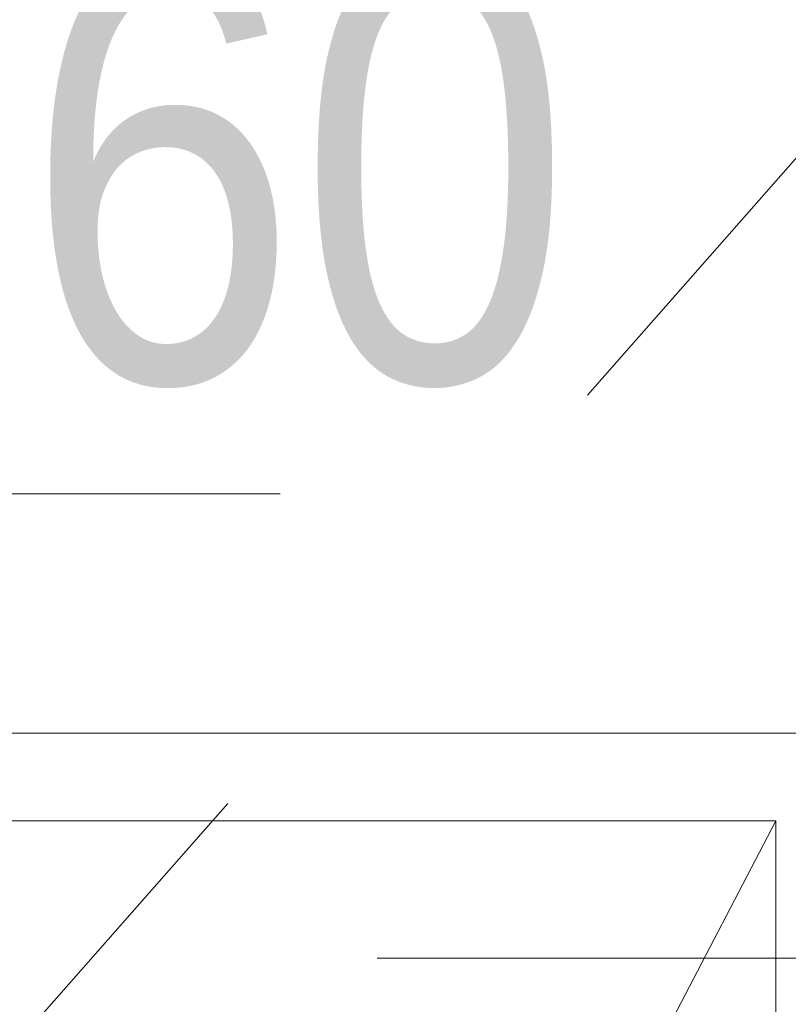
# Model space of a CAD drawing. Header units: millimetres. Extents: x -2180 to 54567, y -1945 to 22251.
# Tile 18 of 143: x 2673 to 3121, y 10102 to 10677. Entities that reach past the tile are written whole.
import ezdxf

# ---------------------------------------------------------------- set-up
doc = ezdxf.new("R2010")
doc.units = ezdxf.units.MM
for name, pattern in [('Dash', [635, 317.5, -317.5]), ('Grid Line 1_2_', [2222.5, 1270, -317.5, 317.5, -317.5]), ('IMPORT-Dash', [635, 317.5, -317.5])]:
    doc.linetypes.add(name, pattern=pattern)
for name, color, linetype, lineweight, true_color in [('_ hall', 9, 'Continuous', 9, 0x808080), ('Text Notes-1', 1, 'Continuous', 9, 0xff0000), ('Trapp_punktiir', 9, 'IMPORT-Dash', 9, 0x808080)]:
    doc.layers.add(name, color=color, linetype=linetype, lineweight=lineweight, true_color=true_color)
for name, color, linetype, lineweight in [('_Beyond_', 7, 'Continuous', 9), ('Doors', 7, 'Continuous', 9), ('Grids-1', 7, 'Grid Line 1_2_', 9), ('Hidden Lines', 7, 'Dash', 18)]:
    doc.layers.add(name, color=color, linetype=linetype, lineweight=lineweight)
doc.styles.add('Swis721 Cn BT_I', font='swissci.ttf', dxfattribs={"height": 250})

# ---------------------------------------------------------------- blocks, each defined once
blk = doc.blocks.new('Schueco_FWS_ADS-70-HD_out_Family-02 - VU-02 FWS SI insert unit 2-2215692-1 Korruse põrandate plaan')
at = {"layer": 'Hidden Lines'}
blk.add_line((-845, -19), (-845, -1124), dxfattribs=at)
blk.add_arc((-845, -19), 1105, 270, 0, dxfattribs=at)

msp = doc.modelspace()

# ---------------------------------------------------------------- linework, layer by layer
at = {"layer": '_ hall'}
for p, q in [((3113.75, 10209.29), (2013.75, 10209.29)), ((3113.75, 10209.29), (2017.75, 8109.29)), ((3113.75, 8109.29), (3113.75, 10209.29))]:
    msp.add_line(p, q, dxfattribs=at)
at = {"layer": '_Beyond_'}
msp.add_line((3163.75, 10260.41), (1967.75, 10260.41), dxfattribs=at)
at = {"layer": 'Grids-1'}
msp.add_line((919.79, 10400), (34984.4, 10400), dxfattribs=at)
at = {"layer": 'Trapp_punktiir'}
msp.add_line((3213.75, 10695.98), (662.19, 7798.29), dxfattribs=at)

# ---------------------------------------------------------------- block references
at = {"layer": 'Doors', "rotation": 269.9999999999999}
msp.add_blockref('Schueco_FWS_ADS-70-HD_out_Family-02 - VU-02 FWS SI insert unit 2-2215692-1 Korruse põrandate plaan', (3217.75, 9284.29), dxfattribs=at)

# ---------------------------------------------------------------- texts
at = {"layer": 'Text Notes-1', "insert": (2310.15, 10715.26), "char_height": 250, "width": 817.7212, "attachment_point": 1, "style": 'Swis721 Cn BT_I'}
msp.add_mtext('EI-60', dxfattribs=at)

doc.saveas('drawing.dxf')
